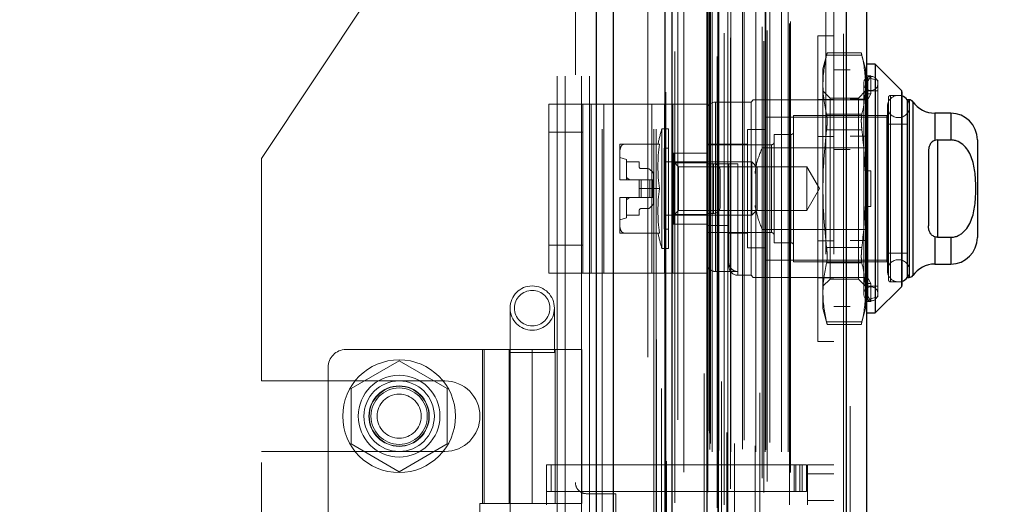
# Model space of a CAD drawing. Header units: inches. Extents: x 0.2 to 10.8, y 0.2 to 8.2.
# Tile 54 of 156: x 1.71 to 1.928, y 4.873 to 4.98. Entities that reach past the tile are written whole.
import ezdxf

# ---------------------------------------------------------------- set-up
doc = ezdxf.new("R2010")
doc.units = ezdxf.units.IN
doc.header["$MEASUREMENT"] = 0
doc.linetypes.add('HIDDEN', pattern=[0.07500000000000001, 0.05, -0.025])
doc.layers.add('DIMENSIONS', color=140, linetype='Continuous')
doc.styles.add('SLDTEXTSTYLE0', font='TXT', dxfattribs={"width": 0.7})
doc.dimstyles.new('SLDDIMSTYLE1', dxfattribs={"dimtxt": 0.0849609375, "dimasz": 0.13, "dimexe": 0, "dimexo": 0.0625, "dimgap": 0.021240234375, "dimtad": 0, "dimtih": 1, "dimtoh": 1, "dimlfac": 20, "dimrnd": 1e-09, "dimzin": 12, "dimdsep": 46, "dimtxsty": 'SLDTEXTSTYLE0', "dimsah": 1, "dimcen": 0.09, "dimadec": 0, "dimazin": 3, "dimtfac": 1, "dimtmove": 0, "dimatfit": 0, "dimfxl": 0, "dimfrac": 2, "dimtolj": 1, "dimtzin": 12, "dimarcsym": 0})

# ---------------------------------------------------------------- blocks, each defined once
blk = doc.blocks.new('_D_8')
at = {"layer": 'DIMENSIONS'}
for p, q in [((1.763371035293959, 4.999258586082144), (1.763371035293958, 5.462696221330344)), ((1.854471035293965, 5.167002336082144), (1.854471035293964, 5.462696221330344)), ((1.763371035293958, 5.337696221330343), (1.513371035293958, 5.33769622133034)), ((1.854471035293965, 5.337696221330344), (2.075510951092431, 5.337696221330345)), ((2.190637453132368, 5.337696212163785), (2.162107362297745, 5.337696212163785)), ((2.162107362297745, 5.337696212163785), (2.162107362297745, 5.202665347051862)), ((2.443106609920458, 5.337696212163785), (2.47163670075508, 5.337696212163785)), ((2.47163670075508, 5.337696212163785), (2.47163670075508, 5.202665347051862)), ((2.162107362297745, 5.202665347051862), (2.190637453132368, 5.202665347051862)), ((2.47163670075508, 5.202665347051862), (2.443106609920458, 5.202665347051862))]:
    blk.add_line(p, q, dxfattribs=at)
for points in [[(1.763371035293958, 5.337696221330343), (1.633371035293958, 5.357696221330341), (1.633371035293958, 5.317696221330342)], [(1.854471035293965, 5.337696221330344), (1.984471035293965, 5.317696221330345), (1.984471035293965, 5.357696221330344)]]:
    blk.add_solid(points, dxfattribs=at)
at = {"layer": 'DIMENSIONS', "char_height": 0.08333333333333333, "attachment_point": 1, "style": 'SLDTEXTSTYLE0'}
for s, insert in [('1.82', (2.190637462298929, 5.464138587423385)), ('46.3', (2.190637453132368, 5.310087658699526))]:
    blk.add_mtext(s, dxfattribs=dict(at, insert=insert))

msp = doc.modelspace()

# ---------------------------------------------------------------- linework, layer by layer
at = {"color": 7, "linetype": 'Continuous', "lineweight": 25}
for p, q in [((1.837625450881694, 3.055752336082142), (1.837625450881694, 5.123250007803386)), ((1.841443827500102, 3.055752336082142), (1.841443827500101, 5.122541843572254)), ((1.852889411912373, 3.055752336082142), (1.852889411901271, 5.117157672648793)), ((1.854471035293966, 3.055752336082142), (1.854471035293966, 5.117002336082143)), ((1.862152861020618, 5.10157984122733), (1.862152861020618, 3.071414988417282)), ((1.893065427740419, 5.096129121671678), (1.893065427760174, 3.076865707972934)), ((1.897527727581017, 5.094362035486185), (1.897527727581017, 3.078632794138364)), ((1.899496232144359, 4.970099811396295), (1.897527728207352, 4.970099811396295)), ((1.905286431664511, 4.964309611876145), (1.899496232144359, 4.970099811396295)), ((1.899496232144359, 4.970099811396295), (1.899496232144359, 4.914981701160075)), ((1.905286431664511, 4.964309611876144), (1.905286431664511, 4.920771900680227)), ((1.905401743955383, 4.964031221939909), (1.905401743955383, 4.921050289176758)), ((1.906582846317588, 4.962225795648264), (1.906582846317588, 4.922855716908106)), ((1.907027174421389, 4.962225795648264), (1.906600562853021, 4.962225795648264)), ((1.907027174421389, 4.962225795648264), (1.907027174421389, 4.922855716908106)), ((1.907834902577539, 4.961803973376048), (1.907834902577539, 4.923277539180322)), ((1.916228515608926, 4.959273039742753), (1.912681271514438, 4.959273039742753)), ((1.912681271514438, 4.959273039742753), (1.912681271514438, 4.953212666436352)), ((1.916228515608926, 4.959273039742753), (1.916228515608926, 4.953322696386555)), ((1.913275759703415, 4.953322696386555), (1.913275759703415, 4.931758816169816)), ((1.913275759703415, 4.953322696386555), (1.916228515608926, 4.953322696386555)), ((1.92213402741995, 4.953367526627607), (1.92213402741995, 4.931713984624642)), ((1.911307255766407, 4.950753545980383), (1.911307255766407, 4.934327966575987)), ((1.912681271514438, 4.931868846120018), (1.912681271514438, 4.925808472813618)), ((1.913275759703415, 4.931758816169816), (1.916228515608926, 4.931758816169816)), ((1.916228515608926, 4.931758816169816), (1.916228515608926, 4.925808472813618)), ((1.912681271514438, 4.925808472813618), (1.916228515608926, 4.925808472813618)), ((1.906600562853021, 4.922855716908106), (1.907027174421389, 4.922855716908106)), ((1.899496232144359, 4.914981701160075), (1.905286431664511, 4.920771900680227)), ((1.897527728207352, 4.914981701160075), (1.899496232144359, 4.914981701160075))]:
    msp.add_line(p, q, dxfattribs=at)
at = {"color": 7, "linetype": 'HIDDEN', "lineweight": 18}
for p, q in [((1.837625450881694, 5.123250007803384), (1.837625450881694, 3.055752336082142)), ((1.837625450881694, 5.123250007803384), (1.837625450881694, 3.055752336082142)), ((1.837625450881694, 3.055752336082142), (1.837625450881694, 5.123250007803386)), ((1.83889824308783, 3.055752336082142), (1.83889824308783, 5.122541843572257)), ((1.83889824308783, 3.055752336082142), (1.83889824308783, 5.122541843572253)), ((1.841443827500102, 3.055752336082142), (1.841443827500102, 5.122541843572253)), ((1.850343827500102, 3.055752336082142), (1.850343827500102, 5.117157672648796)), ((1.850343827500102, 3.055752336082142), (1.850343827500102, 5.117157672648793)), ((1.850871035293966, 3.055752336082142), (1.850871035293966, 5.117002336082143)), ((1.852889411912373, 3.055752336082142), (1.852889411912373, 5.117157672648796)), ((1.853041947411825, 3.063932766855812), (1.853041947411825, 5.109062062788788)), ((1.864688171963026, 3.069414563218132), (1.864688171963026, 5.103580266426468)), ((1.864688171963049, 3.069414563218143), (1.864688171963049, 5.103580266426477)), ((1.854995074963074, 3.072908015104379), (1.854995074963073, 5.100089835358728)), ((1.861527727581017, 5.101579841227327), (1.861527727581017, 3.071414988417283)), ((1.864432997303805, 3.071817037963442), (1.864432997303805, 5.101177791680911)), ((1.864738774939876, 3.071870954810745), (1.864738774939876, 5.101123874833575)), ((1.865970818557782, 3.072455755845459), (1.865970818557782, 5.100539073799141)), ((1.852077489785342, 5.098258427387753), (1.852077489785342, 3.074731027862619)), ((1.862091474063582, 5.098163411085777), (1.862091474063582, 3.074831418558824)), ((1.862107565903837, 3.074705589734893), (1.862107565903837, 5.098289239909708)), ((1.862378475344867, 3.075283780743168), (1.862378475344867, 5.097711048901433)), ((1.86237847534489, 3.075283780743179), (1.86237847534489, 5.097711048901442)), ((1.8653754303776, 5.099791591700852), (1.8653754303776, 3.073185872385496)), ((1.874775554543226, 3.075193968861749), (1.874775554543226, 5.097800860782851)), ((1.865989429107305, 3.076984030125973), (1.865989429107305, 5.096010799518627)), ((1.867409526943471, 3.075998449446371), (1.867409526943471, 5.096997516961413)), ((1.873916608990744, 5.09724640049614), (1.873916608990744, 3.075750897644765)), ((1.892440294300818, 5.096129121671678), (1.892440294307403, 3.076865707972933)), ((1.892440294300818, 3.076865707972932), (1.892440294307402, 5.096129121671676)), ((1.893065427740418, 3.076865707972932), (1.893065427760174, 5.096129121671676)), ((1.874424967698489, 3.078375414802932), (1.874424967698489, 5.094619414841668)), ((1.875483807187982, 3.077613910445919), (1.875483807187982, 5.095382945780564)), ((1.880435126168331, 3.079156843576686), (1.880435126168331, 5.093837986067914)), ((1.880694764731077, 3.079595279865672), (1.880694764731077, 5.093399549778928)), ((1.893927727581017, 5.094362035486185), (1.893927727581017, 3.078632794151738)), ((1.857057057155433, 3.079671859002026), (1.857057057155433, 5.093323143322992)), ((1.852780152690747, 5.088999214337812), (1.852780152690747, 3.083996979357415)), ((1.862781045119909, 3.084725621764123), (1.862781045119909, 5.088269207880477)), ((1.862781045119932, 3.084725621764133), (1.862781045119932, 5.088269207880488)), ((1.862927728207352, 3.0860224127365), (1.862927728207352, 5.0869724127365)), ((1.863286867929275, 3.084225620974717), (1.863286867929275, 5.088769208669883)), ((1.863286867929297, 3.084225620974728), (1.863286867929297, 5.088769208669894)), ((1.864531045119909, 5.088769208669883), (1.864531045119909, 3.084225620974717)), ((1.864531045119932, 3.084225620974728), (1.864531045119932, 5.088769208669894)), ((1.864781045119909, 3.084475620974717), (1.864781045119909, 5.088519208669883)), ((1.866531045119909, 5.088519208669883), (1.866531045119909, 3.084475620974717)), ((1.866781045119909, 3.084225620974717), (1.866781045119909, 5.088769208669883)), ((1.866781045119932, 5.088769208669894), (1.866781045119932, 3.084225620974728)), ((1.867484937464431, 3.084225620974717), (1.867484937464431, 5.088769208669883)), ((1.870064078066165, 3.08477557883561), (1.870064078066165, 5.088228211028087)), ((1.872987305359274, 3.084225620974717), (1.872987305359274, 5.088769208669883)), ((1.875054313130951, 3.084225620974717), (1.875054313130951, 5.088769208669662)), ((1.875181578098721, 3.084624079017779), (1.87518157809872, 5.088372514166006)), ((1.878675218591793, 3.084225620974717), (1.878675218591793, 5.088769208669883)), ((1.880194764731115, 3.084225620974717), (1.880194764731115, 5.088769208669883)), ((1.880194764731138, 3.084225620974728), (1.880194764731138, 5.088769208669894)), ((1.862738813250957, 3.088373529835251), (1.862738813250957, 5.084621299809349)), ((1.862738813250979, 3.088373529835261), (1.862738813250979, 5.084621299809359)), ((1.868259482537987, 5.086021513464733), (1.868259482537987, 3.086956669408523)), ((1.870392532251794, 3.086802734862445), (1.870392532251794, 5.086192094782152)), ((1.870392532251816, 3.086802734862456), (1.870392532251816, 5.086192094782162)), ((1.872826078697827, 5.085531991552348), (1.872826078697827, 3.087463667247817)), ((1.876090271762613, 3.086245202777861), (1.876090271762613, 5.086749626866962)), ((1.862410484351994, 3.088837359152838), (1.862410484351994, 5.084157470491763)), ((1.862410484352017, 3.088837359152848), (1.862410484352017, 5.084157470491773)), ((1.85321506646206, 5.082170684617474), (1.853215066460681, 3.090832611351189)), ((1.853215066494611, 5.082149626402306), (1.853215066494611, 3.090824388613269)), ((1.855695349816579, 3.091291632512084), (1.855695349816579, 5.081703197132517)), ((1.832971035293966, 5.067752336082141), (1.832971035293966, 4.877427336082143)), ((1.849071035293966, 3.10520233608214), (1.849071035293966, 5.067752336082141)), ((1.849071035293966, 3.10520233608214), (1.849071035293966, 5.067752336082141)), ((1.849071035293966, 3.105202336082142), (1.849071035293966, 5.067752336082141)), ((1.849071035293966, 3.105202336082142), (1.849071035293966, 5.067752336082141)), ((1.888527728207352, 3.1280224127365), (1.888527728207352, 5.0449724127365)), ((1.888527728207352, 3.1280224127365), (1.888527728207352, 5.0449724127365)), ((1.888527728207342, 5.044972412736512), (1.888527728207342, 3.128022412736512)), ((1.888527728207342, 5.044972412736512), (1.888527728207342, 3.128022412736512)), ((1.890327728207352, 3.1280224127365), (1.890327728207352, 5.0449724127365)), ((1.796146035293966, 4.998602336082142), (1.763371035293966, 4.949258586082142)), ((1.828921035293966, 4.667502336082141), (1.828921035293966, 4.998602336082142)), ((1.828921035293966, 4.667502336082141), (1.828921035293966, 4.998602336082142)), ((1.830721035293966, 4.667502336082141), (1.830721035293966, 4.998602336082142)), ((1.834321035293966, 4.667502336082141), (1.834321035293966, 4.998602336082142)), ((1.836121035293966, 4.667502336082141), (1.836121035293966, 4.998602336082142)), ((1.836121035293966, 4.667502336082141), (1.836121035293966, 4.998602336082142)), ((1.886727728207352, 4.90869075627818), (1.886727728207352, 4.97639075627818)), ((1.890327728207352, 4.97639075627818), (1.886727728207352, 4.97639075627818)), ((1.888820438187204, 4.972617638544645), (1.887882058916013, 4.969115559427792)), ((1.896516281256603, 4.972090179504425), (1.888696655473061, 4.972090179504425)), ((1.896516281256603, 4.972090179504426), (1.888696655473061, 4.972090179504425)), ((1.896404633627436, 4.972617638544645), (1.888808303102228, 4.972617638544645)), ((1.897330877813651, 4.969115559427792), (1.89639249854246, 4.972617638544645)), ((1.887882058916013, 4.969115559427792), (1.887882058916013, 4.965555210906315)), ((1.893927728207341, 4.968897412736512), (1.890327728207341, 4.968897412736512)), ((1.897330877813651, 4.969115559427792), (1.897330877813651, 4.965555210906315)), ((1.897253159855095, 4.967523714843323), (1.897330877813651, 4.96726975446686)), ((1.898511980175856, 4.967523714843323), (1.897253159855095, 4.967523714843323)), ((1.897330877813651, 4.965308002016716), (1.898511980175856, 4.967523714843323)), ((1.900086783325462, 4.966556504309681), (1.897832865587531, 4.967076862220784)), ((1.897832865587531, 4.918004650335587), (1.897832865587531, 4.966988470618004)), ((1.898511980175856, 4.963586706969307), (1.898511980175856, 4.967523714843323)), ((1.887882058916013, 4.965555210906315), (1.887882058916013, 4.942540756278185)), ((1.896937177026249, 4.965867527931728), (1.896937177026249, 4.919213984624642)), ((1.897330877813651, 4.965555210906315), (1.897330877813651, 4.9464777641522)), ((1.900086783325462, 4.966556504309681), (1.900086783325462, 4.918525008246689)), ((1.886727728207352, 4.962315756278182), (1.890327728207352, 4.962315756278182)), ((1.889480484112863, 4.962595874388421), (1.887882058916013, 4.964194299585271)), ((1.889480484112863, 4.962595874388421), (1.889480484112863, 4.922485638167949)), ((1.8957324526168, 4.962595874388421), (1.889480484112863, 4.962595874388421)), ((1.893927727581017, 4.962405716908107), (1.897527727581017, 4.962405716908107)), ((1.897330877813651, 4.964194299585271), (1.8957324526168, 4.962595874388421)), ((1.8957324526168, 4.962595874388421), (1.8957324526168, 4.922485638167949)), ((1.898511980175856, 4.963586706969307), (1.897253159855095, 4.963586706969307)), ((1.897253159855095, 4.963586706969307), (1.897330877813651, 4.963332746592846)), ((1.897330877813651, 4.961370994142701), (1.898511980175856, 4.963586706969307)), ((1.900086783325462, 4.964194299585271), (1.897527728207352, 4.964194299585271)), ((1.902448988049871, 4.962816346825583), (1.902448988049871, 4.922265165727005)), ((1.902842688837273, 4.921871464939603), (1.902842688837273, 4.963210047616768)), ((1.905401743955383, 4.963210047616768), (1.902842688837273, 4.963210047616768)), ((1.905286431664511, 4.920771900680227), (1.905286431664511, 4.964309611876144)), ((1.827094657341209, 4.923791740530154), (1.827094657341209, 4.961291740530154)), ((1.827094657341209, 4.961291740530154), (1.836470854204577, 4.961291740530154)), ((1.83459465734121, 4.923791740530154), (1.83459465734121, 4.961291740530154)), ((1.836470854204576, 4.923791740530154), (1.836470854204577, 4.961291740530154)), ((1.836470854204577, 4.961291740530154), (1.849906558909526, 4.961291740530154)), ((1.839282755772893, 4.923791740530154), (1.839282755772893, 4.961291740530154)), ((1.849906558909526, 4.923791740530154), (1.849906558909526, 4.961291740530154)), ((1.849906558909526, 4.961291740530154), (1.85459465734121, 4.961291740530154)), ((1.852718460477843, 4.923791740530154), (1.852718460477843, 4.961291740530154)), ((1.862094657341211, 4.961291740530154), (1.85459465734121, 4.961291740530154)), ((1.85459465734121, 4.961291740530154), (1.85459465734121, 4.923791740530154)), ((1.862094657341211, 4.961291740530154), (1.862094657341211, 4.923791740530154)), ((1.871937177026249, 4.961733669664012), (1.864063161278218, 4.961733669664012)), ((1.864063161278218, 4.924156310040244), (1.864063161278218, 4.96164327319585)), ((1.872429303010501, 4.962225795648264), (1.871937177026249, 4.961733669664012)), ((1.871937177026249, 4.961733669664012), (1.871937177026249, 4.923347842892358)), ((1.874397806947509, 4.962225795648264), (1.874397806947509, 4.951561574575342)), ((1.874397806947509, 4.962225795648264), (1.897527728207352, 4.962225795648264)), ((1.902171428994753, 4.960749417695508), (1.902171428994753, 4.924332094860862)), ((1.906600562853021, 4.962225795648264), (1.906582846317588, 4.962225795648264)), ((1.907027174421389, 4.922855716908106), (1.907027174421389, 4.962225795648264)), ((1.907092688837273, 4.924332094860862), (1.907092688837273, 4.960749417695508)), ((1.907834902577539, 4.923277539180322), (1.907834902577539, 4.961803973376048)), ((1.875086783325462, 4.958387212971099), (1.875086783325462, 4.926694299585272)), ((1.902448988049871, 4.958387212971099), (1.875086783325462, 4.958387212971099)), ((1.881385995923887, 4.958780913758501), (1.881385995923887, 4.926300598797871)), ((1.90205528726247, 4.958780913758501), (1.881385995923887, 4.958780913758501)), ((1.896516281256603, 4.959020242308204), (1.888696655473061, 4.959020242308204)), ((1.896516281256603, 4.959020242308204), (1.888696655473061, 4.959020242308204)), ((1.90205528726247, 4.926300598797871), (1.90205528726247, 4.958780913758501)), ((1.912681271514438, 4.953212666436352), (1.912681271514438, 4.959273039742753)), ((1.916228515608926, 4.953322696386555), (1.916228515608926, 4.959273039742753)), ((1.852164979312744, 4.955828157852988), (1.852164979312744, 4.929253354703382)), ((1.853630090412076, 4.955828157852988), (1.852164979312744, 4.955828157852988)), ((1.853630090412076, 4.955828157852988), (1.853630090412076, 4.929253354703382)), ((1.906582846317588, 4.956812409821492), (1.902448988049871, 4.956812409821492)), ((1.83459465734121, 4.955041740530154), (1.827094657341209, 4.955041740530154)), ((1.871149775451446, 4.955631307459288), (1.871149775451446, 4.929450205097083)), ((1.875086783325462, 4.955631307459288), (1.871149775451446, 4.955631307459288)), ((1.87705528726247, 4.954548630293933), (1.87705528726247, 4.930532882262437)), ((1.880795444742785, 4.954548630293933), (1.87705528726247, 4.954548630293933)), ((1.880795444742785, 4.930532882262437), (1.880795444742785, 4.954548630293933)), ((1.886727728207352, 4.954090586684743), (1.890327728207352, 4.954090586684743)), ((1.896516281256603, 4.955610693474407), (1.888696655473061, 4.955610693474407)), ((1.896516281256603, 4.955610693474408), (1.888696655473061, 4.955610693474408)), ((1.893927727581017, 4.954180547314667), (1.897527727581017, 4.954180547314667)), ((1.842803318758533, 4.952383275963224), (1.842803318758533, 4.950321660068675)), ((1.851631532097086, 4.952383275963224), (1.843749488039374, 4.952383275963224)), ((1.852645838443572, 4.951497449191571), (1.852645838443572, 4.933584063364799)), ((1.853630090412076, 4.951497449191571), (1.852645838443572, 4.951497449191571)), ((1.871149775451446, 4.952383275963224), (1.86209465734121, 4.952383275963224)), ((1.876464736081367, 4.952284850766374), (1.86209465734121, 4.952284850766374)), ((1.874397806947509, 4.951561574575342), (1.897527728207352, 4.951561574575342)), ((1.876464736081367, 4.932796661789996), (1.876464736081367, 4.952194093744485)), ((1.913275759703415, 4.953322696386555), (1.913275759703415, 4.931758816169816)), ((1.763371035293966, 4.899914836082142), (1.763371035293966, 4.949258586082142)), ((1.842803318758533, 4.950321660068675), (1.842803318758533, 4.944602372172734)), ((1.844279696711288, 4.949036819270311), (1.842803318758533, 4.949430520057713)), ((1.86209465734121, 4.950416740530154), (1.85459465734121, 4.950416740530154)), ((1.854811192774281, 4.950414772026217), (1.854811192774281, 4.948280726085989)), ((1.854811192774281, 4.950414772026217), (1.86209465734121, 4.950414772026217)), ((1.890327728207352, 4.9512224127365), (1.893927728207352, 4.9512224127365)), ((1.844279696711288, 4.949036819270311), (1.844279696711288, 4.944509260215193)), ((1.844279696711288, 4.948446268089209), (1.84713402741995, 4.948446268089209)), ((1.84713402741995, 4.948446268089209), (1.84713402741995, 4.947363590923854)), ((1.8721074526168, 4.948446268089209), (1.852645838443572, 4.948446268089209)), ((1.855877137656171, 4.947380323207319), (1.854811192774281, 4.948446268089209)), ((1.854811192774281, 4.948280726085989), (1.86209465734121, 4.948280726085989)), ((1.854811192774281, 4.948280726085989), (1.854811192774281, 4.936800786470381)), ((1.855877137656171, 4.947380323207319), (1.855877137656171, 4.937701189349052)), ((1.884336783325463, 4.947380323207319), (1.855877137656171, 4.947380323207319)), ((1.86209465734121, 4.948052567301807), (1.86701591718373, 4.948052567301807)), ((1.86359465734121, 4.948041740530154), (1.86209465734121, 4.948041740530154)), ((1.86359465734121, 4.937041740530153), (1.86359465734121, 4.948041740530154)), ((1.86359465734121, 4.948041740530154), (1.86359465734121, 4.937041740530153)), ((1.86701591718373, 4.934386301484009), (1.86701591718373, 4.948052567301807)), ((1.868984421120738, 4.948052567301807), (1.868984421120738, 4.92343533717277)), ((1.8721074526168, 4.948446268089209), (1.8721074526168, 4.936635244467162)), ((1.873315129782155, 4.947238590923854), (1.8721074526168, 4.948446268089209)), ((1.873315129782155, 4.947238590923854), (1.873315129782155, 4.937842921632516)), ((1.884336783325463, 4.947380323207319), (1.884336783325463, 4.937701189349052)), ((1.887130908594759, 4.942540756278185), (1.884336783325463, 4.947380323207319)), ((1.847527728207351, 4.946969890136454), (1.849054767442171, 4.946969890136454)), ((1.849472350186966, 4.946796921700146), (1.850110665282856, 4.946158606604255)), ((1.850283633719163, 4.945741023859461), (1.850283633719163, 4.944509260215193)), ((1.86509465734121, 4.938541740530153), (1.86509465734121, 4.946541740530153)), ((1.897253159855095, 4.9464777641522), (1.898511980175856, 4.9464777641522)), ((1.897330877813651, 4.938603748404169), (1.897330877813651, 4.9464777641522)), ((1.898511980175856, 4.938603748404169), (1.898511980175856, 4.9464777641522)), ((1.842803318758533, 4.944602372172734), (1.842803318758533, 4.944509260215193)), ((1.842803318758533, 4.944509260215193), (1.842803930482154, 4.944509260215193)), ((1.842803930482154, 4.944509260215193), (1.84713402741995, 4.944509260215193)), ((1.84713402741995, 4.944509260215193), (1.84713402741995, 4.942540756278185)), ((1.847527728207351, 4.944509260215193), (1.84713402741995, 4.944509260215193)), ((1.847527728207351, 4.944509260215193), (1.847527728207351, 4.940572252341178)), ((1.849054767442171, 4.944509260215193), (1.847527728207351, 4.944509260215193)), ((1.847527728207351, 4.944509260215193), (1.847527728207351, 4.940572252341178)), ((1.849472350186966, 4.944509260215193), (1.849054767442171, 4.944509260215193)), ((1.849054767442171, 4.944509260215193), (1.849054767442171, 4.940572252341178)), ((1.849054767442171, 4.944509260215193), (1.849054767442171, 4.940572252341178)), ((1.849472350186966, 4.944509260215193), (1.849472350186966, 4.940572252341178)), ((1.850110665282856, 4.944509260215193), (1.849472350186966, 4.944509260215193)), ((1.849472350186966, 4.944509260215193), (1.849472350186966, 4.940572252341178)), ((1.850110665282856, 4.944509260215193), (1.850110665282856, 4.940572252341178)), ((1.850283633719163, 4.944509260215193), (1.850110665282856, 4.944509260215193)), ((1.850110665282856, 4.944509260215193), (1.850110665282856, 4.940572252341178)), ((1.850283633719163, 4.944509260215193), (1.850283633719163, 4.940572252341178)), ((1.842803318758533, 4.940572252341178), (1.842803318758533, 4.940479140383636)), ((1.842803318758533, 4.940572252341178), (1.842803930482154, 4.940572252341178)), ((1.842803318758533, 4.940479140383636), (1.842803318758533, 4.934759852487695)), ((1.842803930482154, 4.940572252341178), (1.84713402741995, 4.940572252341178)), ((1.844279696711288, 4.940572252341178), (1.844279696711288, 4.93604469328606)), ((1.851631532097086, 4.942540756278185), (1.84713402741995, 4.942540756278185)), ((1.84713402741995, 4.940572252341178), (1.84713402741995, 4.942540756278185)), ((1.847527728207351, 4.940572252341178), (1.84713402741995, 4.940572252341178)), ((1.849054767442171, 4.940572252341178), (1.847527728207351, 4.940572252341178)), ((1.849472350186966, 4.940572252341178), (1.849054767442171, 4.940572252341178)), ((1.850110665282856, 4.940572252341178), (1.849472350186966, 4.940572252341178)), ((1.850283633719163, 4.940572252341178), (1.850110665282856, 4.940572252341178)), ((1.850283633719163, 4.940572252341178), (1.850283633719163, 4.939340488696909)), ((1.884336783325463, 4.937701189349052), (1.887130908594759, 4.942540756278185)), ((1.887882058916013, 4.942540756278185), (1.887882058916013, 4.919526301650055)), ((1.850110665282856, 4.938922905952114), (1.849472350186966, 4.938284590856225)), ((1.897253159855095, 4.938603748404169), (1.898511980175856, 4.938603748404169)), ((1.897330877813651, 4.938603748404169), (1.897330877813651, 4.919526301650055)), ((1.84713402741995, 4.936635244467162), (1.844279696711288, 4.936635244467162)), ((1.84713402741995, 4.937717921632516), (1.84713402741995, 4.936635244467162)), ((1.849054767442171, 4.938111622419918), (1.847527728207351, 4.938111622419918)), ((1.852645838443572, 4.936635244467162), (1.8721074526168, 4.936635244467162)), ((1.854811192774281, 4.936635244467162), (1.855877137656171, 4.937701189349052)), ((1.854811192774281, 4.936800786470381), (1.854811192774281, 4.934666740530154)), ((1.854811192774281, 4.936800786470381), (1.86209465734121, 4.936800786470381)), ((1.855877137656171, 4.937701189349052), (1.884336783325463, 4.937701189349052)), ((1.86359465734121, 4.937041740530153), (1.86209465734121, 4.937041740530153)), ((1.8721074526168, 4.936635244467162), (1.873315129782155, 4.937842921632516)), ((1.842803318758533, 4.935650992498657), (1.844279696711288, 4.93604469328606)), ((1.842803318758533, 4.934759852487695), (1.842803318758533, 4.932698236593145)), ((1.86209465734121, 4.934666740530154), (1.85459465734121, 4.934666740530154)), ((1.86209465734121, 4.934386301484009), (1.86701591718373, 4.934386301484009)), ((1.86701591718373, 4.934386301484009), (1.86701591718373, 4.926222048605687)), ((1.851631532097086, 4.932698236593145), (1.843749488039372, 4.932698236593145)), ((1.852645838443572, 4.933584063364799), (1.853630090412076, 4.933584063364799)), ((1.86209465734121, 4.932796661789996), (1.876464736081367, 4.932796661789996)), ((1.86701591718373, 4.932698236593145), (1.871149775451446, 4.932698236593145)), ((1.874397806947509, 4.933519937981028), (1.874397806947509, 4.922855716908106)), ((1.874397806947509, 4.933519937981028), (1.897527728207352, 4.933519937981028)), ((1.912681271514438, 4.925808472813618), (1.912681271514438, 4.931868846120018)), ((1.916228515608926, 4.925808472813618), (1.916228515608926, 4.931758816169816)), ((1.83459465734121, 4.930041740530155), (1.827094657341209, 4.930041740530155)), ((1.87705528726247, 4.930532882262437), (1.880795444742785, 4.930532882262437)), ((1.886727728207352, 4.930990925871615), (1.890327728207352, 4.930990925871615)), ((1.893927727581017, 4.931080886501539), (1.897527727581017, 4.931080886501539)), ((1.852164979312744, 4.929253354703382), (1.853630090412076, 4.929253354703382)), ((1.871149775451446, 4.929450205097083), (1.875086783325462, 4.929450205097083)), ((1.896516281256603, 4.929470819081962), (1.888696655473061, 4.929470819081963)), ((1.896516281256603, 4.929470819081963), (1.888696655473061, 4.929470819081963)), ((1.902448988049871, 4.928269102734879), (1.906582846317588, 4.928269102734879)), ((1.86701591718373, 4.926222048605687), (1.86701591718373, 4.925316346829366)), ((1.875086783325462, 4.926694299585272), (1.902448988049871, 4.926694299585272)), ((1.881385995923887, 4.926300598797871), (1.90205528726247, 4.926300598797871)), ((1.896516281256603, 4.926061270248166), (1.888696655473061, 4.926061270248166)), ((1.896516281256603, 4.926061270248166), (1.888696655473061, 4.926061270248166)), ((1.827094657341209, 4.923791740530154), (1.836470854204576, 4.923791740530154)), ((1.836470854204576, 4.923791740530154), (1.849906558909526, 4.923791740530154)), ((1.849906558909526, 4.923791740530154), (1.85459465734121, 4.923791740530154)), ((1.862094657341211, 4.923791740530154), (1.85459465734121, 4.923791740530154)), ((1.864063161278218, 4.924156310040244), (1.868984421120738, 4.924156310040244)), ((1.868984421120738, 4.923347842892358), (1.871937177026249, 4.923347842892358)), ((1.871937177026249, 4.923347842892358), (1.872429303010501, 4.922855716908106)), ((1.898511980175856, 4.921494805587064), (1.897330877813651, 4.923710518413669)), ((1.874397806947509, 4.922855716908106), (1.893927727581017, 4.922855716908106)), ((1.886727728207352, 4.922765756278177), (1.890327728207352, 4.922765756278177)), ((1.887882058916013, 4.920887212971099), (1.889480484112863, 4.922485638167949)), ((1.889480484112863, 4.922485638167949), (1.8957324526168, 4.922485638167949)), ((1.893927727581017, 4.922855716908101), (1.897527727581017, 4.922855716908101)), ((1.8957324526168, 4.922485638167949), (1.897330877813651, 4.920887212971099)), ((1.897253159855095, 4.921494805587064), (1.897330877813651, 4.921748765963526)), ((1.897253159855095, 4.921494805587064), (1.898511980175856, 4.921494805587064)), ((1.897527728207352, 4.920887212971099), (1.900086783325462, 4.920887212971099)), ((1.898511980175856, 4.921494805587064), (1.898511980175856, 4.917557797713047)), ((1.902842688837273, 4.921871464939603), (1.905401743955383, 4.921871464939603)), ((1.906582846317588, 4.922855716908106), (1.906600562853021, 4.922855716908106)), ((1.887882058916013, 4.919526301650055), (1.887882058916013, 4.915965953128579)), ((1.898511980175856, 4.917557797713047), (1.897330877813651, 4.919773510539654)), ((1.897330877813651, 4.919526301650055), (1.897330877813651, 4.915965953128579)), ((1.897253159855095, 4.917557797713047), (1.897330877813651, 4.91781175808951)), ((1.897253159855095, 4.917557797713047), (1.898511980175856, 4.917557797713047)), ((1.897832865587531, 4.918004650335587), (1.900086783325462, 4.918525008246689)), ((1.818477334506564, 4.916057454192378), (1.818477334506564, 4.906214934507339)), ((1.828319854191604, 4.906214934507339), (1.828319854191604, 4.916057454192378)), ((1.887882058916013, 4.915965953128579), (1.888820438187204, 4.912463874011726)), ((1.890327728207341, 4.916397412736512), (1.893927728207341, 4.916397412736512)), ((1.89639249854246, 4.912463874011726), (1.897330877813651, 4.915965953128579)), ((1.896516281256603, 4.912991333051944), (1.888696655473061, 4.912991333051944)), ((1.896516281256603, 4.912991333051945), (1.888696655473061, 4.912991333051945)), ((1.888808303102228, 4.912463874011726), (1.896404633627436, 4.912463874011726)), ((1.886727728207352, 4.90869075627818), (1.890327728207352, 4.90869075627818)), ((1.823398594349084, 4.906876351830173), (1.782060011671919, 4.906876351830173)), ((1.81237497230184, 4.906876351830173), (1.81237497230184, 4.872722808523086)), ((1.812750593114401, 4.872722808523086), (1.812750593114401, 4.906876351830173)), ((1.818280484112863, 4.906876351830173), (1.818280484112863, 4.872722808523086)), ((1.818454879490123, 4.906876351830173), (1.818454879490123, 4.872722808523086)), ((1.818477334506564, 4.906214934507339), (1.828319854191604, 4.906214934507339)), ((1.818477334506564, 4.906214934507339), (1.818477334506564, 4.758577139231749)), ((1.823398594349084, 4.906876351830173), (1.823398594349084, 4.872722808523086)), ((1.823398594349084, 4.906876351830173), (1.834422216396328, 4.906876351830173)), ((1.823398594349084, 4.872722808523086), (1.823398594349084, 4.906876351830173)), ((1.828319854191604, 4.758577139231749), (1.828319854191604, 4.906214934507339)), ((1.828516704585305, 4.872722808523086), (1.828516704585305, 4.906876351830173)), ((1.834422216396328, 4.872722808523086), (1.834422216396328, 4.906876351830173)), ((1.793871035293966, 4.904399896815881), (1.783221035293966, 4.898251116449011)), ((1.804521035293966, 4.898251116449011), (1.793871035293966, 4.904399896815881)), ((1.778123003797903, 4.902939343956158), (1.778123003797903, 4.763175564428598)), ((1.763371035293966, 4.899914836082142), (1.803996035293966, 4.899914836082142)), ((1.783221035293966, 4.898251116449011), (1.783221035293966, 4.885953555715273)), ((1.804521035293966, 4.885953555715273), (1.804521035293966, 4.898251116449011)), ((1.783221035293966, 4.885953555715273), (1.793871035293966, 4.879804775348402)), ((1.793871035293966, 4.879804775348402), (1.804521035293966, 4.885953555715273)), ((1.763371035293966, 4.781814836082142), (1.763371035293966, 4.884289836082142)), ((1.763371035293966, 4.884289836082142), (1.803996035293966, 4.884289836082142)), ((1.826548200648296, 4.881285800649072), (1.880485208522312, 4.881285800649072)), ((1.826548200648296, 4.872427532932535), (1.826548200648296, 4.881285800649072)), ((1.827623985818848, 4.875380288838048), (1.827623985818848, 4.881285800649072)), ((1.880485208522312, 4.872427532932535), (1.880485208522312, 4.881285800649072)), ((1.880485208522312, 4.881285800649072), (1.881469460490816, 4.881285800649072)), ((1.881469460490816, 4.881285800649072), (1.881469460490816, 4.875380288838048)), ((1.881469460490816, 4.881285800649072), (1.883241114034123, 4.881285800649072)), ((1.881836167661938, 4.875380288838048), (1.881836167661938, 4.881285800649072)), ((1.882728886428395, 4.875380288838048), (1.882728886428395, 4.881285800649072)), ((1.883241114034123, 4.875380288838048), (1.883241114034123, 4.881285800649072)), ((1.883241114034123, 4.881285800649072), (1.884225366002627, 4.881285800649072)), ((1.883241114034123, 4.875380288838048), (1.883241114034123, 4.881285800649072)), ((1.884225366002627, 4.875380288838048), (1.884225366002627, 4.881285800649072)), ((1.890327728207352, 4.881285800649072), (1.884422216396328, 4.881285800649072)), ((1.884422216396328, 4.879317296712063), (1.884422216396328, 4.881285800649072)), ((1.890327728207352, 4.879317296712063), (1.884422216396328, 4.879317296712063)), ((1.884422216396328, 4.879317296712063), (1.884422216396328, 4.873411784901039)), ((1.890327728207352, 4.879317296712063), (1.884422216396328, 4.879317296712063)), ((1.826548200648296, 4.875380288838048), (1.880485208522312, 4.875380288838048)), ((1.841971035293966, 4.874927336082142), (1.835471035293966, 4.874927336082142)), ((1.841971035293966, 4.791177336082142), (1.841971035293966, 4.874927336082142)), ((1.881469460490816, 4.875380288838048), (1.880485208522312, 4.875380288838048)), ((1.883241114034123, 4.875380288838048), (1.881469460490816, 4.875380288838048)), ((1.884225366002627, 4.875380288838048), (1.883241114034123, 4.875380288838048)), ((1.884422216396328, 4.872427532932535), (1.884422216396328, 4.873411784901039)), ((1.884422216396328, 4.873411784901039), (1.890327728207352, 4.873411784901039)), ((1.811766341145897, 4.872722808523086), (1.823398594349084, 4.872722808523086)), ((1.811766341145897, 4.872722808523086), (1.811766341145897, 4.793392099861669)), ((1.834422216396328, 4.872722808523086), (1.823398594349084, 4.872722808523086))]:
    msp.add_line(p, q, dxfattribs=at)
at = {"color": 7, "linetype": 'HIDDEN', "lineweight": 18, "flags": 128}
for points in [[(1.850937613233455, 5.109096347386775), (1.850937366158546, 4.09458125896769), (1.850937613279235, 3.063898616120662)], [(1.850937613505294, 5.109096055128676), (1.850937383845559, 4.075875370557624), (1.85093761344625, 3.06389659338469)], [(1.852077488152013, 5.098271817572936), (1.852077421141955, 4.127850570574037), (1.852077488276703, 3.07472424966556)], [(1.852780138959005, 5.08899811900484), (1.852779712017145, 4.065249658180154), (1.852780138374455, 3.08400722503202)], [(1.857049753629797, 3.085019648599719), (1.857049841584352, 4.078402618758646), (1.857049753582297, 5.087974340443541)], [(1.907092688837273, 4.960749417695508), (1.90690538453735, 4.961691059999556), (1.906600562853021, 4.962225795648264)], [(1.906600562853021, 4.922855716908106), (1.90690538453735, 4.923390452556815), (1.907092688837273, 4.924332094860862)]]:
    msp.add_lwpolyline(points, dxfattribs=at)
at = {"color": 7, "linetype": 'HIDDEN', "lineweight": 18}
for centre, radius in [((1.823398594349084, 4.916057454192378), 0.004921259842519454), ((1.823398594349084, 4.916057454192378), 0.003937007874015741), ((1.793871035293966, 4.892102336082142), 0.01250000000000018), ((1.793871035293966, 4.892112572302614), 0.009055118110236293), ((1.793871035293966, 4.892102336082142), 0.0078125), ((1.793871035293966, 4.892112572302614), 0.006692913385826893), ((1.793871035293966, 4.892102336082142), 0.006625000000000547), ((1.793871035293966, 4.892102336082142), 0.006250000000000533), ((1.793871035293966, 4.892102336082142), 0.004897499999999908)]:
    msp.add_circle(centre, radius, dxfattribs=at)
for centre, radius, start, end in [((1.898511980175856, 4.965867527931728), 0.001574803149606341, 0, 180), ((1.897921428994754, 4.967460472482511), 0.0003937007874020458, 180, 256.9999999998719), ((1.898511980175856, 4.965867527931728), 0.001574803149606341, 180, 0), ((1.904632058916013, 4.960749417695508), 0.002460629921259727, 71.77194722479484, 180), ((1.902842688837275, 4.962816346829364), 0.0003937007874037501, 90.00000000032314, 179.9999999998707), ((1.864063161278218, 4.959765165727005), 0.001968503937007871, 90, 180), ((1.904632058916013, 4.960749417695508), 0.002460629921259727, 180, 0), ((1.90205528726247, 4.958387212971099), 0.0003937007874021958, 0, 90), ((1.896315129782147, 4.942540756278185), 0.04610629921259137, 163.2503397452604, 167.6739543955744), ((1.880795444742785, 4.955139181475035), 0.0005905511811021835, 270.0000000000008, 8.617182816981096e-11), ((1.885106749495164, 4.947462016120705), 0.03383502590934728, 171.6367379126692, 188.3632620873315), ((1.876464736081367, 4.952875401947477), 0.0005905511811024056, 270.0000000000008, 0), ((1.847527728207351, 4.947363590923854), 0.0003937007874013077, 180, 270.0000000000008), ((1.86359465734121, 4.946541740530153), 0.001500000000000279, 0, 90), ((1.849054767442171, 4.94637933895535), 0.0005905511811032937, 45.00000000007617, 90), ((1.849693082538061, 4.945741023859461), 0.0005905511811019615, 0, 44.9999999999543), ((1.849776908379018, 4.944601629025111), 0.006973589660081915, 179.9938942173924, 180.7589344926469), ((1.849776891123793, 4.944601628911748), 0.006973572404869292, 179.9938932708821, 180.758935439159), ((1.849776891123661, 4.940479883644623), 0.006973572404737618, 179.2410645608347, 180.0061067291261), ((1.849776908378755, 4.940479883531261), 0.006973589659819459, 179.2410655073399, 180.0061057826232), ((1.885106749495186, 4.937619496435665), 0.03383502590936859, 171.636737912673, 188.3632620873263), ((1.849054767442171, 4.93870217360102), 0.0005905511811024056, 270.0000000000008, 314.9999999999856), ((1.849693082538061, 4.939340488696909), 0.0005905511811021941, 314.9999999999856, 0), ((1.86359465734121, 4.938541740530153), 0.001500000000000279, 270.0000000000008, 0), ((1.847527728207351, 4.937717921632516), 0.0003937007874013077, 90, 180), ((1.896315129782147, 4.942540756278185), 0.04610629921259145, 192.3260456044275, 196.7496602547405), ((1.876464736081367, 4.932206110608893), 0.0005905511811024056, 0, 90), ((1.880795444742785, 4.929942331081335), 0.0005905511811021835, 0, 90), ((1.868984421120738, 4.925316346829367), 0.001968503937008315, 180.0000000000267, 270.0000000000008), ((1.90205528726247, 4.926694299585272), 0.0003937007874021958, 270.0000000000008, 0), ((1.904632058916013, 4.924332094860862), 0.002460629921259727, 0, 180), ((1.904632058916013, 4.924332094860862), 0.002460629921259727, 180, 288.228052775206), ((1.898511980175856, 4.919213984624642), 0.001574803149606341, 0, 180), ((1.902842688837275, 4.922265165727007), 0.0003937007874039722, 180.0000000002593, 269.9999999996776), ((1.898511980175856, 4.919213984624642), 0.001574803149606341, 180, 0), ((1.897921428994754, 4.91762104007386), 0.0003937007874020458, 103.000000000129, 180), ((1.782060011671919, 4.902939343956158), 0.003937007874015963, 90, 180), ((1.803996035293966, 4.892102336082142), 0.0078125, 270.0000000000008, 90), ((1.835471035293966, 4.877427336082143), 0.002500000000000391, 180, 270.0000000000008)]:
    msp.add_arc(centre, radius, start, end, dxfattribs=at)
at = {"color": 7, "linetype": 'Continuous', "lineweight": 25}
for centre, radius, start, end in [((1.905008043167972, 4.964031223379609), 0.0003937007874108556, 3.877732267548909e-10, 44.99999999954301), ((1.904632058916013, 4.960749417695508), 0.00246062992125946, 36.86989764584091, 71.77194722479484), ((1.907027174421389, 4.96124154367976), 0.0009842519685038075, 34.84990457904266, 90.00000000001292), ((1.912681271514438, 4.965178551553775), 0.005905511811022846, 214.8499045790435, 270.0000000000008), ((1.916228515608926, 4.953367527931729), 0.005905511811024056, 0, 90), ((1.916228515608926, 4.931713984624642), 0.005905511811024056, 270.0000000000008, 0), ((1.912681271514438, 4.919902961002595), 0.005905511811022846, 90, 145.1500954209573), ((1.907027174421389, 4.92383996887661), 0.0009842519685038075, 269.9999999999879, 325.1500954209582), ((1.905008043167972, 4.921050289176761), 0.0003937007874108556, 315.0000000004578, 359.999999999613), ((1.904632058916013, 4.924332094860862), 0.00246062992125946, 288.228052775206, 323.1301023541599)]:
    msp.add_arc(centre, radius, start, end, dxfattribs=at)
at = {"color": 7, "linetype": 'HIDDEN', "lineweight": 18}
for points in [[(1.888696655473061, 4.972090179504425), (1.888183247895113, 4.969919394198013), (1.887882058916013, 4.967741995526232), (1.887882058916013, 4.965555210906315)], [(1.897330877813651, 4.965555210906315), (1.897330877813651, 4.967741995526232), (1.897029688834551, 4.969919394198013), (1.896516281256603, 4.972090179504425)], [(1.887882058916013, 4.965555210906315), (1.887882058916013, 4.963368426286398), (1.888183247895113, 4.961191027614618), (1.888696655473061, 4.959020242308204)], [(1.896516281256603, 4.959020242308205), (1.897029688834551, 4.961191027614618), (1.897330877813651, 4.963368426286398), (1.897330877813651, 4.965555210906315)], [(1.888696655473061, 4.955610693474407), (1.888183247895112, 4.951269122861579), (1.887882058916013, 4.94691432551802), (1.887882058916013, 4.942540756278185)], [(1.897253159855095, 4.9464777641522), (1.897133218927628, 4.94953221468), (1.896875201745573, 4.952575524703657), (1.896516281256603, 4.955610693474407)], [(1.844279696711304, 4.945022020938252), (1.844514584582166, 4.944853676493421), (1.844748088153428, 4.944683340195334), (1.844978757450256, 4.9445092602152)], [(1.844978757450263, 4.940572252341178), (1.844748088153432, 4.940398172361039), (1.844514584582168, 4.940227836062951), (1.844279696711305, 4.940059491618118)], [(1.887882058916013, 4.942540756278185), (1.887882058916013, 4.938167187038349), (1.888183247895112, 4.933812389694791), (1.888696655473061, 4.929470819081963)], [(1.896516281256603, 4.929470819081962), (1.896875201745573, 4.932505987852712), (1.897133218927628, 4.935549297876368), (1.897253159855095, 4.938603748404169)], [(1.887882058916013, 4.919526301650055), (1.887882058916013, 4.921713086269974), (1.888183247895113, 4.923890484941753), (1.888696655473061, 4.926061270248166)], [(1.897330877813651, 4.919526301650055), (1.897330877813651, 4.921713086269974), (1.897029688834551, 4.923890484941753), (1.896516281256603, 4.926061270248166)], [(1.888696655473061, 4.912991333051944), (1.888183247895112, 4.915162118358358), (1.887882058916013, 4.917339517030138), (1.887882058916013, 4.919526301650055)], [(1.896516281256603, 4.912991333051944), (1.897029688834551, 4.915162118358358), (1.897330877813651, 4.917339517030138), (1.897330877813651, 4.919526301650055)]]:
    msp.add_open_spline(points, degree=3, dxfattribs=at)
for points, knots in [([(1.888808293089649, 4.972565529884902), (1.88881128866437, 4.972578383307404), (1.888821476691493, 4.972622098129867), (1.888762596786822, 4.972369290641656), (1.888705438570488, 4.972127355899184), (1.888696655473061, 4.972090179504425)], [0, 0, 0, 0, 0.2606228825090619, 0.8863851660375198, 1, 1, 1, 1]), ([(1.896516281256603, 4.972090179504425), (1.896470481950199, 4.972285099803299), (1.896397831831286, 4.972594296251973), (1.896402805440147, 4.972573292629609), (1.896404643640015, 4.972565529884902)], [0, 0, 0, 0, 0.6304092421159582, 1, 1, 1, 1]), ([(1.874397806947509, 4.962225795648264), (1.873915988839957, 4.962225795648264), (1.872937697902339, 4.962225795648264), (1.872336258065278, 4.962225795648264), (1.872467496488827, 4.962225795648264), (1.872484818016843, 4.962225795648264)], [0, 0, 0, 0, 0.4572276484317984, 0.9283620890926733, 1, 1, 1, 1]), ([(1.888696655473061, 4.959020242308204), (1.888737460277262, 4.958847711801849), (1.888768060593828, 4.958639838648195), (1.888809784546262, 4.958154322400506), (1.888820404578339, 4.957877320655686), (1.888820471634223, 4.957283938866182), (1.888809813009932, 4.956959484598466), (1.888768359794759, 4.956298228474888), (1.888737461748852, 4.955955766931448), (1.888696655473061, 4.955610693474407)], [0, 0, 0, 0, 0.25, 0.25, 0.5, 0.5, 0.75, 0.75, 1, 1, 1, 1]), ([(1.896516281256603, 4.955610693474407), (1.896475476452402, 4.955955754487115), (1.896444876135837, 4.956294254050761), (1.896403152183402, 4.956958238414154), (1.896392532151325, 4.957280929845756), (1.896392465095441, 4.95787459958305), (1.896403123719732, 4.958153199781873), (1.896444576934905, 4.958637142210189), (1.896475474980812, 4.958847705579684), (1.896516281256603, 4.959020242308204)], [0, 0, 0, 0, 0.25, 0.25, 0.5, 0.5, 0.75, 0.75, 1, 1, 1, 1]), ([(1.843749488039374, 4.952383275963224), (1.843633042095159, 4.952375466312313), (1.843525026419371, 4.952331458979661), (1.843343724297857, 4.952208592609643), (1.843269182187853, 4.952130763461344), (1.843081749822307, 4.951880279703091), (1.843002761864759, 4.951691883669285), (1.842830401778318, 4.951115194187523), (1.842803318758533, 4.950718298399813), (1.842803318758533, 4.950321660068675)], [0, 0, 0, 0, 0.1250000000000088, 0.1250000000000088, 0.2500000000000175, 0.2500000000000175, 0.5000000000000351, 0.5000000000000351, 1, 1, 1, 1]), ([(1.842803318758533, 4.952383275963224), (1.842803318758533, 4.952383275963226), (1.842830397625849, 4.952383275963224), (1.843003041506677, 4.952383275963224), (1.843082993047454, 4.952383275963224), (1.843268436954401, 4.952383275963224), (1.843343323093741, 4.952383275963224), (1.843524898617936, 4.952383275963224), (1.843632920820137, 4.952383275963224), (1.843749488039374, 4.952383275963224)], [0, 0, 0, 0, 0.5000000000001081, 0.5000000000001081, 0.7500000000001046, 0.7500000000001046, 0.8750000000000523, 0.8750000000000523, 1, 1, 1, 1]), ([(1.874397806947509, 4.951561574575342), (1.87385977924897, 4.950242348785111), (1.873115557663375, 4.948417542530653), (1.872888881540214, 4.946470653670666), (1.872826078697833, 4.945931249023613)], [0, 0, 0, 0, 0.7229401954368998, 1, 1, 1, 1]), ([(1.868984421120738, 4.948052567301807), (1.868717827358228, 4.948052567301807), (1.8684559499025, 4.948052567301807), (1.867973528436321, 4.948052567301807), (1.867754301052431, 4.948052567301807), (1.867395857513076, 4.948052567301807), (1.8672537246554, 4.948052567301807), (1.867064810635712, 4.948052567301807), (1.86701591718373, 4.948052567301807), (1.86701591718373, 4.948052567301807)], [0, 0, 0, 0, 0.25, 0.25, 0.5, 0.5, 0.75, 0.75, 1, 1, 1, 1]), ([(1.872826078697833, 4.938767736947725), (1.873088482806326, 4.937574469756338), (1.873482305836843, 4.935783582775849), (1.87416874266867, 4.934086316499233), (1.874397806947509, 4.933519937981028)], [0, 0, 0, 0, 0.6662995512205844, 1, 1, 1, 1]), ([(1.842803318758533, 4.934759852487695), (1.842803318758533, 4.934363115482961), (1.842830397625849, 4.933965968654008), (1.843003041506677, 4.933388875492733), (1.843082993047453, 4.933199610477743), (1.843268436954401, 4.932951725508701), (1.84334332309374, 4.932873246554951), (1.843524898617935, 4.932750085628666), (1.843632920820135, 4.932706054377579), (1.843749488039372, 4.932698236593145)], [0, 0, 0, 0, 0.5000000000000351, 0.5000000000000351, 0.7499999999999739, 0.7499999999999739, 0.874999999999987, 0.874999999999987, 1, 1, 1, 1]), ([(1.843749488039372, 4.932698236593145), (1.843633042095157, 4.932698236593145), (1.84352502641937, 4.932698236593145), (1.843343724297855, 4.932698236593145), (1.843269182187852, 4.932698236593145), (1.843081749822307, 4.932698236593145), (1.843002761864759, 4.932698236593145), (1.842830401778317, 4.932698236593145), (1.842803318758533, 4.932698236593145), (1.842803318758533, 4.932698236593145)], [0, 0, 0, 0, 0.1250000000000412, 0.1250000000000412, 0.2500000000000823, 0.2500000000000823, 0.5000000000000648, 0.5000000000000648, 1, 1, 1, 1]), ([(1.888696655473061, 4.929470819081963), (1.888737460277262, 4.929125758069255), (1.888768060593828, 4.928787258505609), (1.888809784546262, 4.928123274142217), (1.888820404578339, 4.927800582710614), (1.888820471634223, 4.92720691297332), (1.888809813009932, 4.926928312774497), (1.888768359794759, 4.92644437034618), (1.888737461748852, 4.926233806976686), (1.888696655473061, 4.926061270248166)], [0, 0, 0, 0, 0.25, 0.25, 0.5, 0.5, 0.75, 0.75, 1, 1, 1, 1]), ([(1.896516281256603, 4.926061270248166), (1.896475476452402, 4.926233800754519), (1.896444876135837, 4.926441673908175), (1.896403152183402, 4.926927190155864), (1.896392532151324, 4.927204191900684), (1.896392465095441, 4.927797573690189), (1.896403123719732, 4.928122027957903), (1.896444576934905, 4.928783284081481), (1.896475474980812, 4.929125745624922), (1.896516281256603, 4.929470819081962)], [0, 0, 0, 0, 0.25, 0.25, 0.5, 0.5, 0.75, 0.75, 1, 1, 1, 1]), ([(1.86209465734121, 4.926222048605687), (1.86209465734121, 4.925955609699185), (1.86214240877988, 4.925694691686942), (1.862332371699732, 4.925199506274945), (1.86247288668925, 4.924972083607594), (1.863012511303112, 4.924391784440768), (1.86352946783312, 4.924156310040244), (1.864063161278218, 4.924156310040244)], [0, 0, 0, 0, 0.2500000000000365, 0.2500000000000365, 0.500000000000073, 0.500000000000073, 1, 1, 1, 1]), ([(1.86701591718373, 4.926222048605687), (1.86701591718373, 4.925955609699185), (1.8670636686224, 4.925694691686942), (1.867253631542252, 4.925199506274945), (1.86739414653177, 4.924972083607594), (1.867933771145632, 4.924391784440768), (1.86845072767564, 4.924156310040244), (1.868984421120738, 4.924156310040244)], [0, 0, 0, 0, 0.2500000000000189, 0.2500000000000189, 0.5000000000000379, 0.5000000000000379, 1, 1, 1, 1]), ([(1.874397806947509, 4.922855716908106), (1.873915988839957, 4.922855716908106), (1.872937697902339, 4.922855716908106), (1.872336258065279, 4.922855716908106), (1.872467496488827, 4.922855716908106), (1.872484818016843, 4.922855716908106)], [0, 0, 0, 0, 0.4572276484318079, 0.9283620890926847, 1, 1, 1, 1]), ([(1.888696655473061, 4.912991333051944), (1.888742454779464, 4.912796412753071), (1.888815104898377, 4.912487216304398), (1.888810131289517, 4.912508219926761), (1.888808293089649, 4.912515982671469)], [0, 0, 0, 0, 0.6304092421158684, 1, 1, 1, 1]), ([(1.896404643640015, 4.912515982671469), (1.896401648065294, 4.912503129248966), (1.89639146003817, 4.912459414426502), (1.896450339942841, 4.912712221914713), (1.896507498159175, 4.912954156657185), (1.896516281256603, 4.912991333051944)], [0, 0, 0, 0, 0.2606228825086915, 0.8863851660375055, 1, 1, 1, 1])]:
    msp.add_open_spline(points, degree=3, knots=knots, dxfattribs=at)
at = {"color": 7, "linetype": 'Continuous', "lineweight": 25}
for points, knots in [([(1.912681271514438, 4.953212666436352), (1.912411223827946, 4.953109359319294), (1.912180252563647, 4.952969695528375), (1.911808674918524, 4.952628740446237), (1.911668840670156, 4.952427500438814), (1.911467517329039, 4.951994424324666), (1.911402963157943, 4.951759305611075), (1.911322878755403, 4.951268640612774), (1.911307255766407, 4.951014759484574), (1.911307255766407, 4.950753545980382)], [0, 0, 0, 0, 0.25, 0.25, 0.5, 0.5, 0.75, 0.75, 1, 1, 1, 1]), ([(1.916228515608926, 4.931758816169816), (1.916513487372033, 4.931758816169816), (1.916792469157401, 4.931790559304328), (1.917339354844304, 4.931912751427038), (1.917610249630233, 4.932004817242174), (1.918123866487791, 4.932239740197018), (1.91836634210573, 4.932381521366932), (1.918825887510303, 4.932708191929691), (1.919043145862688, 4.932893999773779), (1.919639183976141, 4.933489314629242), (1.919974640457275, 4.933946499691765), (1.920535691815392, 4.934923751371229), (1.920758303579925, 4.935436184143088), (1.92112348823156, 4.936493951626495), (1.921265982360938, 4.937042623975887), (1.921488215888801, 4.938138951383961), (1.921569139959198, 4.938689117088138), (1.921751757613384, 4.940343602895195), (1.921796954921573, 4.941451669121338), (1.921795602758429, 4.943673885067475), (1.921748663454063, 4.944793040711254), (1.921497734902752, 4.947010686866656), (1.9212911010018, 4.948118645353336), (1.920739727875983, 4.949690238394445), (1.920513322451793, 4.950203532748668), (1.919949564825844, 4.951171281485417), (1.91961596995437, 4.951620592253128), (1.918815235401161, 4.952409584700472), (1.918366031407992, 4.952733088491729), (1.917597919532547, 4.953081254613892), (1.917330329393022, 4.953171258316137), (1.916788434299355, 4.95329136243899), (1.916511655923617, 4.953322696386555), (1.916228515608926, 4.953322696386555)], [0, 0, 0, 0, 0.03124999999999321, 0.03124999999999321, 0.06249999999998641, 0.06249999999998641, 0.09374999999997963, 0.09374999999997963, 0.1249999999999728, 0.1249999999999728, 0.1874999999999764, 0.1874999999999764, 0.2499999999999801, 0.2499999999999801, 0.3124999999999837, 0.3124999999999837, 0.3749999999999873, 0.3749999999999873, 0.4999999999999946, 0.4999999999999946, 0.6250000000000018, 0.6250000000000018, 0.750000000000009, 0.750000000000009, 0.8125000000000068, 0.8125000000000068, 0.8750000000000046, 0.8750000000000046, 0.9375000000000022, 0.9375000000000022, 0.9687500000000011, 0.9687500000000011, 1, 1, 1, 1]), ([(1.912681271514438, 4.931868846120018), (1.912411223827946, 4.931972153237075), (1.912180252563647, 4.932111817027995), (1.911808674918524, 4.932452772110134), (1.911668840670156, 4.932654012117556), (1.911467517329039, 4.933087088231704), (1.911402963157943, 4.933322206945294), (1.911322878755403, 4.933812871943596), (1.911307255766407, 4.934066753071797), (1.911307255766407, 4.934327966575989)], [0, 0, 0, 0, 0.25, 0.25, 0.5, 0.5, 0.75, 0.75, 1, 1, 1, 1])]:
    msp.add_open_spline(points, degree=3, knots=knots, dxfattribs=at)
for points in [[(1.913275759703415, 4.953322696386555), (1.913068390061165, 4.953322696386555), (1.912866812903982, 4.953283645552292), (1.912681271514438, 4.953212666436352)], [(1.913275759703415, 4.931758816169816), (1.913068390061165, 4.931758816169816), (1.912866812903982, 4.931797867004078), (1.912681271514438, 4.931868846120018)]]:
    msp.add_open_spline(points, degree=3, dxfattribs=at)

# ---------------------------------------------------------------- dimensions: what is measured, and where the dimension line sits
at = {"layer": 'DIMENSIONS'}
dim = msp.add_linear_dim(base=(1.854471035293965, 5.337696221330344), p1=(1.76337103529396, 4.949258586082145), p2=(1.854471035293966, 5.117002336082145), dimstyle='SLDDIMSTYLE1', dxfattribs=at)
dim.commit()
dim.dimension.update_dxf_attribs({"geometry": '_D_8', "text_midpoint": (2.316872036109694, 5.337696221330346), "dimtype": 160})

doc.saveas('drawing.dxf')
